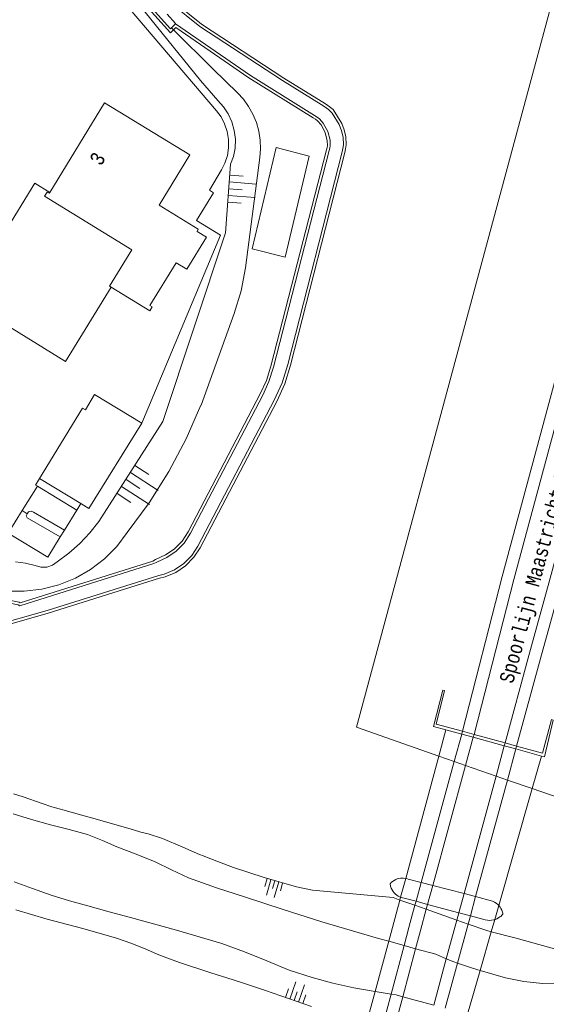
# Model space of a CAD drawing. Header units: metres. Extents: x 196790 to 198335, y 354523 to 356036.
# Tile 6 of 108: x 197110 to 197176, y 355105 to 355228. Entities that reach past the tile are written whole.
import ezdxf

# ---------------------------------------------------------------- set-up
doc = ezdxf.new("R2010")
doc.units = ezdxf.units.M
doc.linetypes.add('DGN Style 2', pattern=[186.027128, 111.616277, -74.410851])
for name, color, linetype, lineweight in [('afdak', 252, 'DGN Style 2', 18), ('bij- of bedrijfsgebouw', 252, 'Continuous', 18), ('functiescheiding', 252, 'Continuous', 18), ('hoofdgebouw', 252, 'Continuous', 18), ('huisnummer BAG', 252, 'Continuous', 18), ('insteek water', 252, 'Continuous', 18), ('kant asfaltverharding', 252, 'Continuous', 18), ('kant klinkerverharding', 252, 'Continuous', 18), ('kant tegelverharding', 252, 'Continuous', 18), ('kant water', 252, 'Continuous', 18), ('kunstwerken', 252, 'Continuous', 18), ('overige tekst', 252, 'Continuous', 18), ('raster', 252, 'Continuous', 18), ('spoorrail', 252, 'Continuous', 18), ('taludlijn', 252, 'Continuous', 18), ('taludsymbool', 252, 'Continuous', 18), ('vlakafsluiter groen', 252, 'DGN Style 2', 18)]:
    doc.layers.add(name, color=color, linetype=linetype, lineweight=lineweight)
doc.styles.add('Style-Courier New', font='cour.ttf')

# ---------------------------------------------------------------- blocks, each defined once
blk = doc.blocks.new('TA')
at = {"layer": 'taludsymbool', "linetype": 'Continuous', "lineweight": 0}
for p, q in [((-0.5, 0), (-0.5, -0.5)), ((-0.25, 0), (-0.25, -1)), ((0, 0), (0, -0.5)), ((0.25, 0), (0.25, -1)), ((0.5, 0), (0.5, -0.5))]:
    blk.add_line(p, q, dxfattribs=at)

msp = doc.modelspace()

# ---------------------------------------------------------------- linework, layer by layer
at = {"layer": 'afdak', "flags": 128}
for points in [[(197114.258, 355206.328), (197112.389, 355207.476), (197108.511, 355201.158), (197100.964, 355205.755)], [(197100.029, 355206.051), (197095.088, 355198.133), (197116.243, 355185.142), (197121.954, 355194.444)]]:
    msp.add_lwpolyline(points, dxfattribs=at)
at = {"layer": 'bij- of bedrijfsgebouw', "flags": 128}
for points in [[(197125.788, 355177.389), (197119.881, 355180.985), (197118.725, 355179.085)], [(197118.725, 355179.085), (197118.387, 355179.29), (197112.991, 355170.48), (197118.164, 355167.311)], [(197118.164, 355167.311), (197119.174, 355166.693), (197125.788, 355177.389)]]:
    msp.add_lwpolyline(points, dxfattribs=at)
at = {"layer": 'functiescheiding'}
for p, q in [((197110.803, 355166.441), (197112.722, 355169.496)), ((197109.034, 355163.623), (197110.803, 355166.441)), ((197110.803, 355166.441), (197111.414, 355166.04))]:
    msp.add_line(p, q, dxfattribs=at)
at = {"layer": 'hoofdgebouw', "flags": 128}
for points in [[(197114.258, 355206.328), (197121.13, 355217.569), (197131.826, 355211.03), (197127.963, 355204.748), (197132.876, 355201.723), (197132.746, 355201.453), (197133.898, 355200.74), (197131.425, 355196.694), (197130.101, 355197.49), (197126.825, 355192.141), (197127.109, 355191.989), (197126.791, 355191.477), (197121.954, 355194.444)], [(197114.258, 355206.328), (197114.193, 355206.222), (197113.932, 355206.355), (197113.599, 355205.851), (197124.544, 355199.126), (197121.743, 355194.573), (197121.954, 355194.444)]]:
    msp.add_lwpolyline(points, dxfattribs=at)
at = {"layer": 'insteek water'}
for p, q in [((197158.137, 355117.61), (197160.031, 355116.944)), ((197160.031, 355116.944), (197161.45, 355116.444)), ((197161.45, 355116.444), (197165.28, 355115.096)), ((197165.28, 355115.096), (197166.698, 355114.597))]:
    msp.add_line(p, q, dxfattribs=at)
at = {"layer": 'insteek water', "flags": 128}
for points in [[(197147.194, 355118.864), (197145.196, 355119.279), (197141.132, 355120.416), (197137.295, 355121.699), (197135.397, 355122.405), (197133.511, 355123.132), (197133.02, 355123.329), (197131.982, 355123.774), (197130.959, 355124.252), (197128.391, 355125.335), (197126.58, 355125.892), (197125.665, 355126.135), (197124.753, 355126.393), (197119.944, 355127.79), (197118.595, 355128.166), (197115.885, 355128.9), (197114.54, 355129.301), (197113.329, 355129.693), (197110.936, 355130.537), (197109.732, 355130.941)], [(197147.194, 355118.864), (197157.289, 355117.909), (197158.137, 355117.61)], [(197147.047, 355104.251), (197144.179, 355105.257), (197141.3, 355106.246), (197138.421, 355107.219), (197136.451, 355107.861), (197134.472, 355108.471), (197130.534, 355109.761), (197129.735, 355110.051), (197128.94, 355110.352), (197127.729, 355110.835), (197126.529, 355111.345), (197124.535, 355112.16), (197122.505, 355112.881), (197118.231, 355114.091), (197113.932, 355115.209), (197110.022, 355116.393)], [(197166.698, 355114.597), (197168.899, 355113.822), (197169.595, 355113.627)], [(197169.595, 355113.627), (197172.718, 355112.807), (197175.572, 355112.04), (197178.421, 355111.25)]]:
    msp.add_lwpolyline(points, dxfattribs=at)
at = {"layer": 'kant asfaltverharding'}
for p, q in [((197130.028, 355227.496), (197128.959, 355228.691)), ((197149.187, 355216.749), (197149.673, 355216.27)), ((197151.031, 355213.253), (197151.062, 355212.321)), ((197117.656, 355166.476), (197118.164, 355167.311))]:
    msp.add_line(p, q, dxfattribs=at)
at = {"layer": 'kant asfaltverharding', "flags": 128}
for points in [[(197125.921, 355232.075), (197126.474, 355232.66), (197129.438, 355230.071), (197133.086, 355227.152), (197143.415, 355220.362), (197148.622, 355217.133), (197148.908, 355216.947), (197149.187, 355216.749)], [(197107.98, 355155.073), (197110.293, 355154.627), (197110.507, 355154.489), (197127.32, 355159.792), (197127.684, 355159.978), (197128.934, 355160.577), (197130.096, 355161.334), (197131.114, 355162.376), (197131.912, 355163.595), (197140.96, 355180.926), (197141.735, 355182.644), (197142.309, 355184.44), (197149.283, 355211.573), (197149.354, 355211.892), (197149.403, 355212.215), (197149.394, 355212.869), (197149.095, 355213.984), (197148.549, 355215.002), (197148.051, 355215.557), (197147.759, 355215.789), (197147.451, 355215.999), (197139.425, 355221.016), (197130.038, 355227.489)], [(197149.673, 355216.27), (197150.533, 355214.843), (197150.833, 355214.064), (197151.031, 355213.253)], [(197151.062, 355212.321), (197150.995, 355211.86), (197150.896, 355211.404), (197144.104, 355184.754), (197143.379, 355182.472), (197142.395, 355180.289), (197132.817, 355161.965), (197132.058, 355160.805), (197131.067, 355159.796), (197129.896, 355159.004), (197128.617, 355158.468), (197127.941, 355158.286), (197113.958, 355153.93)], [(197125.788, 355177.389), (197135.681, 355200.986), (197132.654, 355202.799)], [(197113.958, 355153.93), (197106.849, 355151.888), (197105.447, 355150.725), (197104.059, 355149.545), (197102.682, 355148.346), (197099.806, 355145.771), (197098.277, 355144.429), (197096.793, 355143.029), (197095.427, 355141.514), (197094.408, 355140.094), (197093.959, 355139.346), (197093.531, 355138.595)]]:
    msp.add_lwpolyline(points, dxfattribs=at)
at = {"layer": 'kant klinkerverharding'}
for p, q in [((197117.656, 355166.476), (197116.116, 355163.992)), ((197116.116, 355163.992), (197115.59, 355163.143))]:
    msp.add_line(p, q, dxfattribs=at)
at = {"layer": 'kant klinkerverharding', "flags": 128}
for points in [[(197132.654, 355202.799), (197134.791, 355206.297), (197134.278, 355206.605), (197135.798, 355209.163), (197136.221, 355210.012), (197136.521, 355210.949), (197136.676, 355211.946), (197136.671, 355212.968), (197136.503, 355213.975), (197136.182, 355214.931), (197135.728, 355215.804), (197135.168, 355216.57), (197121.194, 355232.974)], [(197115.59, 355163.143), (197114.017, 355160.607), (197109.034, 355163.623)]]:
    msp.add_lwpolyline(points, dxfattribs=at)
at = {"layer": 'kant tegelverharding'}
for p, q in [((197129.522, 355226.965), (197130.038, 355227.489)), ((197130.028, 355227.496), (197130.038, 355227.489)), ((197117.656, 355166.476), (197112.722, 355169.496))]:
    msp.add_line(p, q, dxfattribs=at)
at = {"layer": 'kant tegelverharding', "flags": 128}
for points in [[(197120.073, 355235.453), (197120.976, 355236.237), (197129.405, 355226.846), (197129.522, 355226.965)], [(197112.722, 355169.496), (197112.48, 355169.644), (197112.991, 355170.48)], [(197115.59, 355163.143), (197111.414, 355165.529), (197111.315, 355165.785), (197111.414, 355166.04)], [(197111.414, 355166.04), (197111.599, 355166.295), (197111.924, 355166.352), (197112.208, 355166.224), (197116.116, 355163.992)]]:
    msp.add_lwpolyline(points, dxfattribs=at)
at = {"layer": 'kant water'}
for p, q in [((197158.665, 355111.9), (197156.738, 355112.43)), ((197160.112, 355111.503), (197158.665, 355111.9)), ((197155.042, 355106.154), (197157.034, 355105.819)), ((197158.499, 355105.489), (197162.381, 355104.443))]:
    msp.add_line(p, q, dxfattribs=at)
at = {"layer": 'kant water', "flags": 128}
for points in [[(197156.738, 355112.43), (197155.477, 355112.776), (197148.353, 355114.88), (197143.513, 355116.41), (197141.101, 355117.204), (197138.69, 355118.001), (197135.143, 355119.14), (197131.636, 355120.397), (197129.543, 355121.383), (197127.462, 355122.393), (197125.078, 355123.341), (197122.682, 355124.262), (197120.855, 355125.062), (197119.006, 355125.811), (197116.683, 355126.467), (197114.342, 355127.057), (197111.993, 355127.708), (197109.66, 355128.414)], [(197109.802, 355119.883), (197112.117, 355119.048), (197114.436, 355118.223), (197116.72, 355117.528), (197119.017, 355116.879), (197121.708, 355116.145), (197124.401, 355115.416), (197130.143, 355113.849), (197135.847, 355112.147), (197138.691, 355111.128), (197141.48, 355109.968), (197144.28, 355108.833), (197147.151, 355107.893), (197149.749, 355107.196), (197152.372, 355106.604), (197155.042, 355106.154)], [(197163.962, 355110.254), (197162.639, 355110.809), (197160.112, 355111.503)], [(197165.366, 355109.701), (197164.907, 355109.857), (197163.962, 355110.254)], [(197168.205, 355108.776), (197167.235, 355109.063), (197165.366, 355109.701)], [(197177.984, 355107.082), (197176.007, 355107.138), (197173.673, 355107.402), (197171.366, 355107.843), (197168.205, 355108.776)], [(197157.034, 355105.819), (197157.674, 355105.711), (197158.499, 355105.489)]]:
    msp.add_lwpolyline(points, dxfattribs=at)
at = {"layer": 'kunstwerken'}
for p, q in [((197163.008, 355135.637), (197163.905, 355138.958)), ((197165.894, 355138.411), (197163.905, 355138.958)), ((197167.34, 355138.013), (197165.894, 355138.411)), ((197167.438, 355138.372), (197165.99, 355138.766)), ((197171.322, 355137.314), (197167.438, 355138.372)), ((197171.222, 355136.946), (197167.34, 355138.013)), ((197172.669, 355136.548), (197171.222, 355136.946)), ((197172.77, 355136.92), (197171.322, 355137.314)), ((197175.908, 355135.657), (197172.669, 355136.548)), ((197163.008, 355135.637), (197158.87, 355120.322)), ((197175.908, 355135.657), (197174.738, 355131.573)), ((197174.738, 355131.573), (197170.539, 355116.921)), ((197158.87, 355120.322), (197158.232, 355117.963)), ((197162.268, 355119.441), (197160.816, 355119.818)), ((197166.184, 355118.422), (197162.268, 355119.441)), ((197167.636, 355118.044), (197166.184, 355118.422)), ((197156.738, 355112.43), (197158.137, 355117.61)), ((197158.137, 355117.61), (197158.232, 355117.963)), ((197161.618, 355117.059), (197160.169, 355117.446)), ((197165.529, 355116.014), (197161.618, 355117.059)), ((197166.979, 355115.627), (197165.529, 355116.014)), ((197170.539, 355116.921), (197170.032, 355115.152)), ((197169.595, 355113.627), (197170.032, 355115.152)), ((197168.205, 355108.776), (197169.595, 355113.627)), ((197155.042, 355106.154), (197156.738, 355112.43)), ((197168.205, 355108.776), (197166.635, 355103.297)), ((197155.042, 355106.154), (197153.961, 355102.151))]:
    msp.add_line(p, q, dxfattribs=at)
at = {"layer": 'kunstwerken', "flags": 128}
for points in [[(197165.99, 355138.766), (197162.683, 355139.666), (197163.747, 355143.871), (197163.542, 355143.905), (197162.36, 355139.383), (197163.905, 355138.958)], [(197175.908, 355135.657), (197176.271, 355135.557), (197177.35, 355140.166), (197177.138, 355140.254), (197176.017, 355136.036), (197172.77, 355136.92)], [(197158.232, 355117.963), (197158.113, 355118.01), (197157.947, 355118.096), (197157.765, 355118.214), (197157.597, 355118.344), (197157.443, 355118.491), (197157.306, 355118.66), (197157.165, 355118.881), (197157.049, 355119.116), (197156.961, 355119.364), (197156.907, 355119.62), (197157.065, 355119.79), (197157.238, 355119.938), (197157.429, 355120.067), (197157.632, 355120.176), (197157.817, 355120.25), (197158.011, 355120.305), (197158.207, 355120.339), (197158.408, 355120.356), (197158.605, 355120.355), (197158.87, 355120.322)], [(197160.816, 355119.818), (197159.179, 355120.244), (197158.989, 355120.299), (197158.87, 355120.322)], [(197160.169, 355117.446), (197158.675, 355117.845), (197158.476, 355117.886), (197158.232, 355117.963)], [(197167.636, 355118.044), (197169.749, 355117.475), (197169.988, 355117.358), (197170.211, 355117.214), (197170.417, 355117.047), (197170.539, 355116.921)], [(197170.539, 355116.921), (197170.57, 355116.889), (197170.699, 355116.715), (197170.811, 355116.529), (197170.912, 355116.336), (197170.964, 355116.214), (197171.036, 355115.967), (197171.062, 355115.84), (197170.975, 355115.741), (197170.787, 355115.561), (197170.684, 355115.484), (197170.499, 355115.366), (197170.311, 355115.262), (197170.11, 355115.174), (197170.032, 355115.152)], [(197170.032, 355115.152), (197169.901, 355115.115), (197169.636, 355115.072), (197169.374, 355115.058), (197169.11, 355115.076), (197168.847, 355115.128), (197166.979, 355115.627)]]:
    msp.add_lwpolyline(points, dxfattribs=at)
at = {"layer": 'raster'}
for p, q in [((197163.008, 355135.637), (197152.698, 355139.293)), ((197164.952, 355134.963), (197163.008, 355135.637)), ((197166.373, 355134.471), (197164.952, 355134.963)), ((197170.19, 355133.149), (197166.373, 355134.471)), ((197171.61, 355132.657), (197170.19, 355133.149)), ((197174.738, 355131.573), (197171.61, 355132.657))]:
    msp.add_line(p, q, dxfattribs=at)
at = {"layer": 'raster', "flags": 128}
for points in [[(197152.698, 355139.293), (197183.032, 355251.856), (197185.157, 355255.865)], [(197142.626, 355211.983), (197146.773, 355210.891), (197143.765, 355198.212), (197139.629, 355199.259), (197142.626, 355211.983)], [(197184.71, 355133.954), (197183.297, 355128.608), (197174.738, 355131.573)]]:
    msp.add_lwpolyline(points, dxfattribs=at)
at = {"layer": 'spoorrail'}
for p, q in [((197164.952, 355134.963), (197165.894, 355138.411)), ((197165.894, 355138.411), (197165.99, 355138.766)), ((197167.34, 355138.013), (197167.438, 355138.372)), ((197166.373, 355134.471), (197167.34, 355138.013)), ((197170.19, 355133.149), (197171.222, 355136.946)), ((197171.222, 355136.946), (197171.322, 355137.314)), ((197172.669, 355136.548), (197172.77, 355136.92)), ((197171.61, 355132.657), (197172.669, 355136.548)), ((197164.952, 355134.963), (197160.816, 355119.818)), ((197166.373, 355134.471), (197162.268, 355119.441)), ((197170.19, 355133.149), (197166.184, 355118.422)), ((197171.61, 355132.657), (197167.636, 355118.044)), ((197160.816, 355119.818), (197160.169, 355117.446)), ((197162.268, 355119.441), (197161.618, 355117.059)), ((197166.184, 355118.422), (197165.529, 355116.014)), ((197160.169, 355117.446), (197160.031, 355116.944)), ((197167.636, 355118.044), (197166.979, 355115.627)), ((197161.618, 355117.059), (197161.45, 355116.444)), ((197165.529, 355116.014), (197165.28, 355115.096)), ((197163.962, 355110.254), (197165.28, 355115.096)), ((197166.979, 355115.627), (197166.698, 355114.597)), ((197165.366, 355109.701), (197166.698, 355114.597)), ((197158.665, 355111.9), (197157.034, 355105.819)), ((197160.112, 355111.503), (197158.499, 355105.489)), ((197162.381, 355104.443), (197163.962, 355110.254)), ((197163.829, 355104.053), (197165.366, 355109.701)), ((197157.034, 355105.819), (197155.913, 355101.634)), ((197158.499, 355105.489), (197157.363, 355101.25))]:
    msp.add_line(p, q, dxfattribs=at)
at = {"layer": 'spoorrail', "flags": 128}
for points in [[(197165.99, 355138.766), (197170.972, 355158.188), (197177.697, 355183.132), (197189.197, 355225.614), (197194.566, 355245.476), (197197.094, 355256.572)], [(197167.438, 355138.372), (197172.423, 355157.806), (197179.145, 355182.741), (197190.645, 355225.222), (197196.022, 355245.114), (197198.546, 355256.189)], [(197171.322, 355137.314), (197174.303, 355148.273), (197176.87, 355157.496), (197182.117, 355176.908), (197189.007, 355202.235), (197196.372, 355230.746), (197202.994, 355256.028)], [(197204.444, 355255.646), (197197.824, 355230.368), (197190.457, 355201.851), (197183.564, 355176.516), (197178.315, 355157.094), (197175.749, 355147.875), (197172.77, 355136.92)], [(197158.665, 355111.9), (197159.273, 355114.167), (197160.031, 355116.944)], [(197160.112, 355111.503), (197160.726, 355113.792), (197161.45, 355116.444)]]:
    msp.add_lwpolyline(points, dxfattribs=at)
at = {"layer": 'taludlijn'}
for p, q in [((197129.522, 355226.965), (197129.771, 355226.719)), ((197129.771, 355226.719), (197134.756, 355221.808))]:
    msp.add_line(p, q, dxfattribs=at)
at = {"layer": 'taludlijn', "flags": 128}
for points in [[(197121.416, 355234.918), (197133.138, 355220.361), (197135.326, 355217.851), (197136.026, 355217.082), (197136.624, 355216.186), (197137.089, 355215.185), (197137.395, 355214.11), (197137.529, 355213), (197137.487, 355211.897), (197137.281, 355210.839), (197136.933, 355209.859), (197136.287, 355201.257), (197128.428, 355177.63), (197120.396, 355165.086), (197119.274, 355163.656), (197118.023, 355162.327), (197116.658, 355161.115), (197115.197, 355160.034), (197114.619, 355159.602), (197113.902, 355159.354), (197113.144, 355159.342), (197112.453, 355159.55), (197111.23, 355159.835), (197109.983, 355160.015)], [(197134.756, 355221.808), (197137.806, 355218.815), (197138.536, 355218.013), (197139.182, 355217.116), (197139.728, 355216.136), (197140.158, 355215.092), (197140.463, 355214.005), (197140.637, 355212.897), (197140.681, 355211.792), (197140.6, 355210.711), (197138.784, 355196.895), (197138.243, 355193.997), (197137.394, 355191.173), (197133.242, 355179.656), (197133.182, 355179.679), (197131.354, 355175.434), (197129.198, 355171.329), (197126.734, 355167.403), (197123.983, 355163.688), (197122.663, 355161.94), (197121.123, 355160.382), (197119.388, 355159.044), (197117.489, 355157.953), (197115.421, 355157.124), (197113.256, 355156.602), (197111.045, 355156.354), (197107.203, 355156.323)]]:
    msp.add_lwpolyline(points, dxfattribs=at)
at = {"layer": 'vlakafsluiter groen'}
for p, q in [((197130.081, 355227.034), (197129.771, 355226.719)), ((197151.38, 355213.301), (197151.413, 355212.301))]:
    msp.add_line(p, q, dxfattribs=at)
at = {"layer": 'vlakafsluiter groen', "flags": 128}
for points in [[(197120.439, 355235.307), (197120.945, 355235.747), (197129.393, 355226.335), (197129.771, 355226.719)], [(197125.928, 355232.592), (197126.451, 355233.145), (197129.663, 355230.34), (197133.292, 355227.435), (197143.603, 355220.657), (197148.81, 355217.428), (197149.105, 355217.237), (197149.794, 355216.747)], [(197107.874, 355155.45), (197110.426, 355154.958), (197110.559, 355154.872), (197127.187, 355160.117), (197127.529, 355160.292), (197128.762, 355160.883), (197129.873, 355161.606), (197130.84, 355162.596), (197131.61, 355163.772), (197140.645, 355181.079), (197141.408, 355182.77), (197141.973, 355184.537), (197148.943, 355211.655), (197149.01, 355211.956), (197149.053, 355212.239), (197149.045, 355212.821), (197148.767, 355213.854), (197148.26, 355214.8), (197147.81, 355215.301), (197147.551, 355215.507), (197147.26, 355215.706), (197139.233, 355220.723), (197130.081, 355227.034)], [(197149.794, 355216.747), (197150.849, 355214.997), (197151.168, 355214.169), (197151.38, 355213.301)], [(197151.413, 355212.301), (197151.34, 355211.798), (197151.237, 355211.324), (197144.441, 355184.658), (197143.706, 355182.347), (197142.71, 355180.136), (197133.119, 355161.788), (197132.332, 355160.584), (197131.292, 355159.526), (197130.063, 355158.695), (197128.731, 355158.136), (197128.039, 355157.95), (197114.058, 355153.595)], [(197114.058, 355153.595), (197107.016, 355151.572), (197105.672, 355150.457), (197104.287, 355149.28), (197102.914, 355148.084), (197100.038, 355145.509), (197098.513, 355144.17), (197097.043, 355142.784), (197095.7, 355141.294), (197094.701, 355139.902), (197094.261, 355139.169), (197093.944, 355138.613)]]:
    msp.add_lwpolyline(points, dxfattribs=at)

# ---------------------------------------------------------------- block references
at = {"layer": 'taludsymbool'}
for p, xscale, yscale, zscale, rotation in [((197136.701, 355206.802), 3.368439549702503, 3.368439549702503, 3.368439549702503, 85.70957452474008), ((197123.821, 355170.331), 4.149357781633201, 4.149357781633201, 4.149357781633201, 57.17931837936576), ((197142.474, 355120.018), 2.026210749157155, 2.026210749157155, 2.026210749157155, 343.9264258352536), ((197144.904, 355105.003), 2.292302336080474, 2.292302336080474, 2.292302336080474, 160.6639501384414)]:
    msp.add_blockref('TA', p, dxfattribs=dict(at, xscale=xscale, yscale=yscale, zscale=zscale, rotation=rotation))

# ---------------------------------------------------------------- texts
at = {"layer": 'huisnummer BAG', "style": 'Style-Courier New', "width": 0.694444}
msp.add_text('3', height=1.8, rotation=58.53513, dxfattribs=at).set_placement((197120.686, 355209.557))
at = {"layer": 'overige tekst', "style": 'Style-Courier New', "width": 0.694444}
msp.add_text('Spoorlijn Maastricht Roermond', height=1.8, rotation=75.04644, dxfattribs=at).set_placement((197172.324, 355144.668))

doc.saveas('drawing.dxf')
